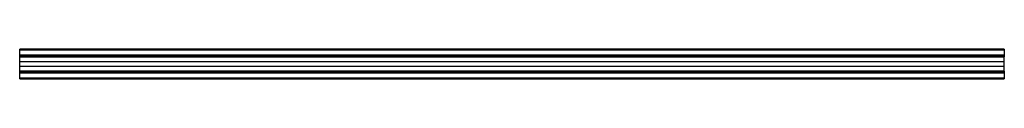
# Model space of a CAD drawing. Header units: millimetres. Extents: x 286 to 2286, y 1758 to 1818.
import ezdxf

# ---------------------------------------------------------------- set-up
doc = ezdxf.new("R2010")
doc.units = ezdxf.units.MM
doc.header["$LTSCALE"] = 233.06913
doc.layers.get('0').update_dxf_attribs({"linetype": 'CONTINUOUS'})

msp = doc.modelspace()

# ---------------------------------------------------------------- linework, layer by layer
at = {"color": 7}
for p, q in [((285.9, 1802.1), (285.9, 1817.7)), ((2285.9, 1817.7), (285.9, 1817.7)), ((285.9, 1816.7), (2285.9, 1816.7)), ((2285.9, 1805.9), (285.9, 1805.9)), ((285.9, 1805.4), (2285.9, 1805.4)), ((2285.9, 1803.5), (285.9, 1803.5)), ((285.9, 1803.1), (2285.9, 1803.1)), ((285.9, 1773.5), (285.9, 1802)), ((285.9, 1802), (2285.9, 1802)), ((2285.9, 1817.7), (2285.9, 1802.1)), ((2285.9, 1773.5), (2285.9, 1802)), ((2285.9, 1792.2), (285.9, 1792.2)), ((285.9, 1783.2), (2285.9, 1783.2)), ((2285.9, 1773.5), (285.9, 1773.5)), ((285.9, 1757.7), (285.9, 1773.4)), ((2285.9, 1772.4), (285.9, 1772.4)), ((285.9, 1772), (2285.9, 1772)), ((2285.9, 1770.1), (285.9, 1770.1)), ((285.9, 1769.6), (2285.9, 1769.6)), ((2285.9, 1773.4), (2285.9, 1757.7)), ((2285.9, 1758.7), (285.9, 1758.7)), ((285.9, 1757.7), (2285.9, 1757.7))]:
    msp.add_line(p, q, dxfattribs=at)

doc.saveas('drawing.dxf')
